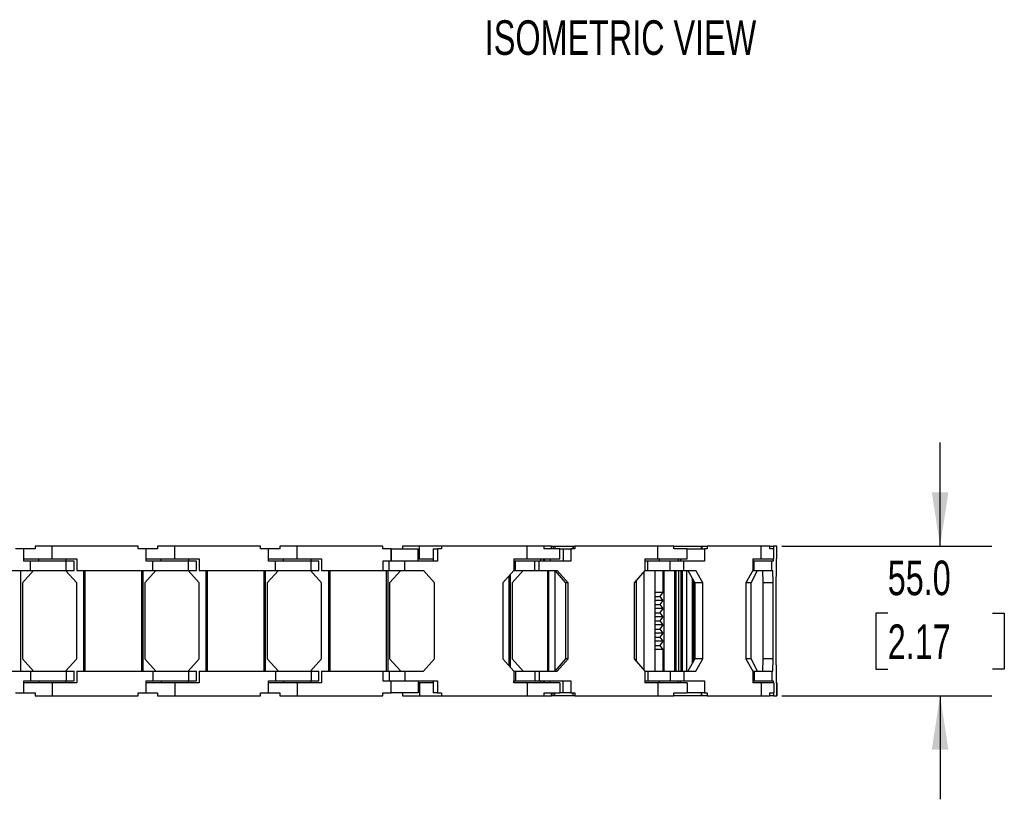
# Model space of a CAD drawing. Header units: millimetres. Extents: x 0 to 1676, y 0 to 1295.
# Tile 4 of 12: x 813 to 1174, y 666 to 953. Entities that reach past the tile are written whole.
import ezdxf

# ---------------------------------------------------------------- set-up
doc = ezdxf.new("R2010")
doc.units = ezdxf.units.MM
doc.header["$LTSCALE"] = 6
doc.layers.add('DIMENSIONS', color=140, linetype='Continuous', lineweight=25)
doc.styles.add('SLDTEXTSTYLE0', font='TXT', dxfattribs={"width": 0.7})
doc.dimstyles.new('SLDDIMSTYLE1', dxfattribs={"dimtxt": 12.948047, "dimasz": 19.812, "dimexe": 0, "dimexo": 0.0625, "dimgap": 3.237012, "dimtad": 0, "dimtih": 1, "dimtoh": 1, "dimdec": 1, "dimrnd": 1e-09, "dimzin": 4, "dimdsep": 46, "dimtxsty": 'SLDTEXTSTYLE0', "dimsah": 1, "dimcen": 0.09, "dimadec": 0, "dimazin": 1, "dimtfac": 1, "dimtdec": 1, "dimtmove": 0, "dimatfit": 0, "dimfxl": 0, "dimfrac": 2, "dimtolj": 1, "dimtzin": 12, "dimarcsym": 0})

# ---------------------------------------------------------------- blocks, each defined once
blk = doc.blocks.new('_D_4')
at = {"layer": 'DIMENSIONS'}
for p, q in [((1150.77, 759.41), (1150.77, 797.51)), ((1092.64, 759.41), (1169.82, 759.41)), ((1131.53, 734.79), (1127.18, 734.79)), ((1127.18, 734.79), (1127.18, 714.21)), ((1170.01, 734.79), (1174.36, 734.79)), ((1174.36, 734.79), (1174.36, 714.21)), ((1127.18, 714.21), (1131.53, 714.21)), ((1174.36, 714.21), (1170.01, 714.21)), ((1092.64, 704.41), (1169.82, 704.41)), ((1150.77, 704.41), (1150.77, 666.31))]:
    blk.add_line(p, q, dxfattribs=at)
for points in [[(1150.77, 759.41), (1153.82, 779.22), (1147.72, 779.22)], [(1150.77, 704.41), (1147.72, 684.59), (1153.82, 684.59)]]:
    blk.add_solid(points, dxfattribs=at)
at = {"layer": 'DIMENSIONS', "char_height": 12.7, "attachment_point": 1, "style": 'SLDTEXTSTYLE0'}
for s, insert in [('55.0', (1131.53, 754.06)), ('2.17', (1131.53, 730.58))]:
    blk.add_mtext(s, dxfattribs=dict(at, insert=insert))

msp = doc.modelspace()

# ---------------------------------------------------------------- linework, layer by layer
for p, q in [((814.07, 758.41), (811.07, 758.41)), ((814.07, 753.91), (814.07, 758.41)), ((818.25, 758.41), (814.07, 758.41)), ((814.07, 753.91), (814.07, 758.41)), ((814.07, 758.41), (814.07, 758.41)), ((818.25, 759.41), (818.25, 758.41)), ((824.55, 759.41), (818.25, 759.41)), ((824.55, 754.71), (824.55, 759.41)), ((856.05, 759.41), (824.55, 759.41)), ((856.05, 758.41), (856.05, 759.41)), ((859.05, 758.41), (856.05, 758.41)), ((859.05, 753.91), (859.05, 758.41)), ((863.23, 758.41), (859.05, 758.41)), ((859.05, 753.91), (859.05, 758.41)), ((859.05, 758.41), (859.05, 758.41)), ((863.23, 759.41), (863.23, 758.41)), ((869.53, 759.41), (863.23, 759.41)), ((869.53, 754.71), (869.53, 759.41)), ((901.03, 759.41), (869.53, 759.41)), ((901.03, 758.41), (901.03, 759.41)), ((904.03, 758.41), (901.03, 758.41)), ((904.03, 753.91), (904.03, 758.41)), ((908.21, 758.41), (904.03, 758.41)), ((904.03, 753.91), (904.03, 758.41)), ((904.03, 758.41), (904.03, 758.41)), ((908.21, 759.41), (908.21, 758.41)), ((914.51, 759.41), (908.21, 759.41)), ((914.51, 754.71), (914.51, 759.41)), ((946.01, 759.41), (914.51, 759.41)), ((946.01, 758.41), (946.01, 759.41)), ((949.01, 758.41), (946.01, 758.41)), ((949.01, 753.91), (949.01, 758.41)), ((949.01, 753.91), (949.01, 758.41)), ((949.01, 758.41), (949.01, 758.41)), ((949.04, 758.41), (949.04, 753.91)), ((949.04, 758.41), (959.04, 758.41)), ((953.19, 759.41), (953.19, 758.41)), ((959.49, 759.41), (953.19, 759.41)), ((959.04, 753.91), (959.04, 758.41)), ((959.49, 754.71), (959.49, 759.41)), ((967.54, 759.41), (959.49, 759.41)), ((964.54, 758.41), (964.54, 753.91)), ((964.54, 758.41), (966.04, 758.41)), ((967.54, 758.41), (966.04, 758.41)), ((966.04, 758.41), (966.04, 753.91)), ((967.54, 759.41), (967.54, 758.41)), ((999.04, 759.41), (967.54, 759.41)), ((999.04, 754.71), (999.04, 759.41)), ((1005.34, 759.41), (999.04, 759.41)), ((1008.03, 759.41), (1005.34, 759.41)), ((1005.34, 758.41), (1005.34, 759.41)), ((1011.04, 758.41), (1005.34, 758.41)), ((1008.03, 758.41), (1008.03, 759.41)), ((1008.03, 759.41), (1008.63, 759.41)), ((1008.63, 759.41), (1008.63, 758.41)), ((1008.63, 759.41), (1009.24, 759.41)), ((1009.24, 759.41), (1009.24, 758.41)), ((1009.24, 759.41), (1015.87, 759.41)), ((1011.04, 758.41), (1012.28, 758.41)), ((1011.04, 754.71), (1011.04, 758.41)), ((1012.28, 758.41), (1012.28, 753.91)), ((1012.28, 758.41), (1015.04, 758.41)), ((1015.04, 758.41), (1015.04, 753.91)), ((1016.49, 758.41), (1015.04, 758.41)), ((1015.87, 759.41), (1015.87, 758.41)), ((1015.87, 759.41), (1015.89, 759.41)), ((1015.89, 759.41), (1015.89, 758.41)), ((1015.89, 759.41), (1016.49, 759.41)), ((1016.49, 759.41), (1016.49, 758.41)), ((1047.06, 759.41), (1016.49, 759.41)), ((1047.06, 754.71), (1047.06, 759.41)), ((1052.94, 759.41), (1047.06, 759.41)), ((1052.94, 759.41), (1063.01, 759.41)), ((1052.94, 758.41), (1052.94, 759.41)), ((1057.79, 758.41), (1052.94, 758.41)), ((1057.79, 758.41), (1064.19, 758.41)), ((1057.79, 754.71), (1057.79, 758.41)), ((1063.01, 759.41), (1063.01, 758.41)), ((1063.01, 759.41), (1063.2, 759.41)), ((1063.2, 759.41), (1063.2, 758.41)), ((1063.2, 759.41), (1065.14, 759.41)), ((1064.19, 758.41), (1064.19, 753.91)), ((1065.14, 758.41), (1064.19, 758.41)), ((1065.14, 759.41), (1065.14, 758.41)), ((1085.02, 759.41), (1065.14, 759.41)), ((1085.02, 754.71), (1085.02, 759.41)), ((1088.24, 759.41), (1085.02, 759.41)), ((1088.24, 759.41), (1089.52, 759.41)), ((1088.24, 758.41), (1088.24, 759.41)), ((1089.67, 758.41), (1088.24, 758.41)), ((1089.52, 759.41), (1089.52, 758.41)), ((1090.75, 759.41), (1089.52, 759.41)), ((1089.67, 754.71), (1089.67, 758.41)), ((1090.75, 754.71), (1090.75, 759.41)), ((1090.75, 759.41), (1090.77, 759.41)), ((1090.77, 754.71), (1090.77, 759.41)), ((814.07, 754.71), (824.55, 754.71)), ((816.57, 753.91), (814.07, 753.91)), ((816.57, 750.41), (816.57, 753.91)), ((829.67, 753.91), (816.57, 753.91)), ((819.57, 753.91), (819.57, 754.71)), ((824.55, 754.71), (833.55, 754.71)), ((829.57, 754.71), (829.57, 753.91)), ((829.67, 750.41), (829.67, 753.91)), ((832.57, 753.91), (829.67, 753.91)), ((832.57, 750.41), (832.57, 753.91)), ((833.55, 754.71), (833.55, 750.41)), ((859.05, 754.71), (869.53, 754.71)), ((861.55, 753.91), (859.05, 753.91)), ((861.55, 750.41), (861.55, 753.91)), ((874.65, 753.91), (861.55, 753.91)), ((864.55, 753.91), (864.55, 754.71)), ((869.53, 754.71), (878.53, 754.71)), ((874.55, 754.71), (874.55, 753.91)), ((874.65, 750.41), (874.65, 753.91)), ((877.55, 753.91), (874.65, 753.91)), ((877.55, 750.41), (877.55, 753.91)), ((878.53, 754.71), (878.53, 750.41)), ((904.03, 754.71), (914.51, 754.71)), ((906.53, 753.91), (904.03, 753.91)), ((906.53, 750.41), (906.53, 753.91)), ((919.63, 753.91), (906.53, 753.91)), ((909.53, 753.91), (909.53, 754.71)), ((914.51, 754.71), (923.51, 754.71)), ((919.53, 754.71), (919.53, 753.91)), ((919.63, 750.41), (919.63, 753.91)), ((922.53, 753.91), (919.63, 753.91)), ((922.53, 750.41), (922.53, 753.91)), ((923.51, 754.71), (923.51, 750.41)), ((946.04, 753.91), (946.04, 750.41)), ((948.29, 753.91), (946.04, 753.91)), ((948.29, 750.41), (948.29, 753.91)), ((954.04, 753.91), (948.29, 753.91)), ((966.04, 753.91), (954.04, 753.91)), ((954.04, 750.41), (954.04, 753.91)), ((959.04, 754.71), (959.49, 754.71)), ((959.49, 754.71), (964.54, 754.71)), ((964.51, 754.71), (964.51, 753.91)), ((994.14, 754.71), (994.14, 750.41)), ((994.14, 754.71), (999.04, 754.71)), ((994.19, 754.71), (994.19, 753.91)), ((994.81, 753.91), (994.19, 753.91)), ((994.81, 750.41), (994.81, 753.91)), ((1001.82, 753.91), (994.81, 753.91)), ((999.04, 754.71), (1011.04, 754.71)), ((1001.82, 750.41), (1001.82, 753.91)), ((1003.39, 753.91), (1001.82, 753.91)), ((1003.39, 750.41), (1003.39, 753.91)), ((1015.04, 753.91), (1003.39, 753.91)), ((1004.04, 753.91), (1004.04, 754.71)), ((1005.11, 753.91), (1005.11, 754.71)), ((1005.36, 754.71), (1005.36, 753.91)), ((1007.44, 754.71), (1007.44, 753.91)), ((1042.3, 754.71), (1042.3, 750.41)), ((1042.3, 754.71), (1047.06, 754.71)), ((1043.35, 753.91), (1042.3, 753.91)), ((1043.35, 750.41), (1043.35, 753.91)), ((1051.58, 753.91), (1043.35, 753.91)), ((1047.06, 754.71), (1057.79, 754.71)), ((1047.66, 753.91), (1047.66, 754.71)), ((1051.58, 750.41), (1051.58, 753.91)), ((1056.62, 753.91), (1051.58, 753.91)), ((1054.48, 754.71), (1054.48, 753.91)), ((1055.35, 754.71), (1055.35, 753.91)), ((1056.62, 750.41), (1056.62, 753.91)), ((1064.19, 753.91), (1056.62, 753.91)), ((1081.92, 754.71), (1081.92, 750.41)), ((1081.92, 754.71), (1085.02, 754.71)), ((1082.49, 753.91), (1081.92, 753.91)), ((1082.49, 750.41), (1082.49, 753.91)), ((1088.99, 753.91), (1082.49, 753.91)), ((1085.02, 754.71), (1089.67, 754.71)), ((1088.99, 750.41), (1088.99, 753.91)), ((1089.46, 753.91), (1088.99, 753.91)), ((1089.46, 754.71), (1089.46, 753.91)), ((1090.56, 754.71), (1090.56, 750.41)), ((1090.56, 754.71), (1090.75, 754.71)), ((1090.75, 754.71), (1090.77, 754.71)), ((788.57, 750.41), (816.57, 750.41)), ((812.97, 713.41), (812.97, 750.41)), ((817.67, 750.41), (813.57, 745.91)), ((816.57, 750.41), (829.67, 750.41)), ((833.55, 745.91), (829.45, 750.41)), ((829.67, 750.41), (832.57, 750.41)), ((833.55, 750.41), (861.55, 750.41)), ((836.15, 713.41), (836.15, 750.41)), ((836.65, 713.41), (836.65, 750.41)), ((857.45, 713.41), (857.45, 750.41)), ((857.95, 713.41), (857.95, 750.41)), ((862.65, 750.41), (858.55, 745.91)), ((861.55, 750.41), (874.65, 750.41)), ((878.53, 745.91), (874.43, 750.41)), ((874.65, 750.41), (877.55, 750.41)), ((878.53, 750.41), (906.53, 750.41)), ((881.13, 713.41), (881.13, 750.41)), ((881.63, 713.41), (881.63, 750.41)), ((902.43, 713.41), (902.43, 750.41)), ((902.93, 713.41), (902.93, 750.41)), ((907.63, 750.41), (903.53, 745.91)), ((906.53, 750.41), (919.63, 750.41)), ((923.51, 745.91), (919.41, 750.41)), ((919.63, 750.41), (922.53, 750.41)), ((923.51, 750.41), (946.04, 750.41)), ((926.11, 713.41), (926.11, 750.41)), ((926.61, 713.41), (926.61, 750.41)), ((946.04, 750.41), (948.29, 750.41)), ((947.41, 713.41), (947.41, 750.41)), ((947.91, 713.41), (947.91, 750.41)), ((948.29, 750.41), (954.04, 750.41)), ((952.61, 750.41), (948.51, 745.91)), ((954.04, 750.41), (960.94, 750.41)), ((965.04, 745.91), (960.94, 750.41)), ((994.14, 750.41), (990.04, 745.91)), ((992.89, 714.78), (992.89, 749.03)), ((997.59, 750.41), (993.49, 745.91)), ((994.14, 750.41), (994.81, 750.41)), ((994.81, 750.41), (1001.82, 750.41)), ((1001.82, 750.41), (1003.39, 750.41)), ((1003.39, 750.41), (1010.09, 750.41)), ((1006.58, 750.41), (1006.58, 713.41)), ((1006.59, 713.41), (1006.59, 750.41)), ((1006.96, 713.41), (1006.96, 750.41)), ((1009.17, 750.41), (1013.15, 745.91)), ((1009.38, 713.64), (1009.38, 750.17)), ((1014.07, 745.91), (1010.09, 750.41)), ((1042.3, 750.41), (1038.32, 745.91)), ((1042.08, 713.65), (1042.08, 750.16)), ((1042.3, 750.41), (1043.35, 750.41)), ((1043.35, 750.41), (1051.58, 750.41)), ((1046.12, 713.41), (1046.12, 750.41)), ((1048.89, 750.41), (1048.89, 742.41)), ((1049.28, 750.41), (1049.28, 713.41)), ((1051.58, 750.41), (1056.62, 750.41)), ((1053.32, 713.41), (1053.32, 750.41)), ((1053.76, 713.41), (1053.76, 750.41)), ((1054.79, 713.41), (1054.79, 750.41)), ((1055.65, 713.41), (1055.65, 750.41)), ((1055.69, 750.41), (1055.69, 713.41)), ((1056.17, 713.41), (1056.17, 750.41)), ((1056.62, 750.41), (1060.97, 750.41)), ((1057.67, 713.41), (1057.67, 750.41)), ((1058.03, 750.41), (1060.61, 745.91)), ((1063.56, 745.91), (1060.97, 750.41)), ((1081.92, 750.41), (1079.34, 745.91)), ((1081.3, 745.91), (1083.63, 750.41)), ((1081.92, 750.41), (1082.49, 750.41)), ((1082.49, 750.41), (1088.99, 750.41)), ((1085.46, 750.41), (1085.62, 745.91)), ((1088.99, 750.41), (1089.26, 750.41)), ((1089.42, 745.91), (1089.26, 750.41)), ((1090.56, 750.41), (1090.4, 745.91)), ((813.57, 745.91), (813.57, 717.91)), ((833.55, 717.91), (833.55, 745.91)), ((858.55, 745.91), (858.55, 717.91)), ((878.53, 717.91), (878.53, 745.91)), ((903.53, 745.91), (903.53, 717.91)), ((923.51, 717.91), (923.51, 745.91)), ((948.51, 745.91), (948.51, 717.91)), ((965.04, 717.91), (965.04, 745.91)), ((990.04, 745.91), (990.04, 717.91)), ((992.39, 715.33), (992.39, 748.49)), ((993.49, 745.91), (993.49, 717.91)), ((1014.07, 745.91), (1013.15, 745.91)), ((1013.15, 745.91), (1013.15, 717.91)), ((1014.07, 717.91), (1014.07, 745.91)), ((1038.32, 745.91), (1038.32, 717.91)), ((1039.27, 716.84), (1039.27, 746.97)), ((1059.74, 716.4), (1059.74, 747.41)), ((1060, 716.83), (1060, 746.98)), ((1060.19, 746.64), (1060.19, 717.17)), ((1060.44, 717.61), (1060.44, 746.2)), ((1060.45, 717.61), (1060.45, 746.2)), ((1063.56, 745.91), (1060.61, 745.91)), ((1060.61, 745.91), (1060.61, 717.91)), ((1063.56, 717.91), (1063.56, 745.91)), ((1081.3, 745.91), (1079.34, 745.91)), ((1079.34, 745.91), (1079.34, 717.91)), ((1081.3, 717.91), (1081.3, 745.91)), ((1089.42, 745.91), (1085.62, 745.91)), ((1085.62, 745.91), (1085.62, 717.91)), ((1089.42, 717.91), (1089.42, 745.91)), ((1090.4, 745.91), (1090.4, 717.91)), ((1046.12, 742.41), (1048.89, 742.41)), ((1048.89, 742.41), (1047.73, 740.91)), ((1046.12, 740.91), (1047.73, 740.91)), ((1048.89, 739.41), (1046.12, 739.41)), ((1047.73, 740.91), (1048.89, 739.41)), ((1048.89, 739.41), (1047.73, 737.91)), ((1046.12, 737.91), (1047.73, 737.91)), ((1048.89, 736.41), (1046.12, 736.41)), ((1046.12, 734.91), (1047.73, 734.91)), ((1047.73, 737.91), (1048.89, 736.41)), ((1048.89, 736.41), (1047.73, 734.91)), ((1047.73, 734.91), (1048.89, 733.41)), ((1048.89, 733.41), (1046.12, 733.41)), ((1046.12, 731.91), (1047.73, 731.91)), ((1048.89, 733.41), (1047.73, 731.91)), ((1047.73, 731.91), (1048.89, 730.41)), ((1048.89, 730.41), (1046.12, 730.41)), ((1046.12, 728.91), (1047.73, 728.91)), ((1048.89, 727.41), (1046.12, 727.41)), ((1048.89, 730.41), (1047.73, 728.91)), ((1047.73, 728.91), (1048.89, 727.41)), ((1048.89, 727.41), (1047.73, 725.91)), ((1046.12, 725.91), (1047.73, 725.91)), ((1048.89, 724.41), (1046.12, 724.41)), ((1047.73, 725.91), (1048.89, 724.41)), ((1048.89, 724.41), (1047.73, 722.91)), ((1046.12, 722.91), (1047.73, 722.91)), ((1048.89, 721.41), (1046.12, 721.41)), ((1047.73, 722.91), (1048.89, 721.41)), ((1048.89, 721.41), (1048.89, 713.41)), ((813.57, 717.91), (817.67, 713.41)), ((829.45, 713.41), (833.55, 717.91)), ((858.55, 717.91), (862.65, 713.41)), ((874.43, 713.41), (878.53, 717.91)), ((903.53, 717.91), (907.63, 713.41)), ((919.41, 713.41), (923.51, 717.91)), ((948.51, 717.91), (952.61, 713.41)), ((960.94, 713.41), (965.04, 717.91)), ((990.04, 717.91), (994.14, 713.41)), ((993.49, 717.91), (997.59, 713.41)), ((1013.15, 717.91), (1009.17, 713.41)), ((1010.09, 713.41), (1014.07, 717.91)), ((1014.07, 717.91), (1013.15, 717.91)), ((1038.32, 717.91), (1042.3, 713.41)), ((1060.61, 717.91), (1058.03, 713.41)), ((1063.56, 717.91), (1060.61, 717.91)), ((1060.97, 713.41), (1063.56, 717.91)), ((1081.3, 717.91), (1079.34, 717.91)), ((1079.34, 717.91), (1081.92, 713.41)), ((1083.63, 713.41), (1081.3, 717.91)), ((1085.62, 717.91), (1085.46, 713.41)), ((1089.42, 717.91), (1085.62, 717.91)), ((1089.26, 713.41), (1089.42, 717.91)), ((1090.4, 717.91), (1090.56, 713.41)), ((788.57, 713.41), (816.57, 713.41)), ((816.57, 713.41), (816.57, 709.91)), ((816.57, 713.41), (829.67, 713.41)), ((829.67, 713.41), (829.67, 709.91)), ((829.67, 713.41), (832.57, 713.41)), ((832.57, 709.91), (832.57, 713.41)), ((833.55, 713.41), (833.55, 709.11)), ((833.55, 713.41), (861.55, 713.41)), ((861.55, 713.41), (861.55, 709.91)), ((861.55, 713.41), (874.65, 713.41)), ((874.65, 713.41), (874.65, 709.91)), ((874.65, 713.41), (877.55, 713.41)), ((877.55, 709.91), (877.55, 713.41)), ((878.53, 713.41), (878.53, 709.11)), ((878.53, 713.41), (906.53, 713.41)), ((906.53, 713.41), (906.53, 709.91)), ((906.53, 713.41), (919.63, 713.41)), ((919.63, 713.41), (919.63, 709.91)), ((919.63, 713.41), (922.53, 713.41)), ((922.53, 709.91), (922.53, 713.41)), ((923.51, 713.41), (923.51, 709.11)), ((923.51, 713.41), (946.04, 713.41)), ((946.04, 713.41), (946.04, 709.91)), ((946.04, 713.41), (948.29, 713.41)), ((948.29, 713.41), (948.29, 709.91)), ((948.29, 713.41), (954.04, 713.41)), ((954.04, 713.41), (954.04, 709.91)), ((954.04, 713.41), (960.94, 713.41)), ((994.14, 713.41), (994.81, 713.41)), ((994.14, 713.41), (994.14, 709.11)), ((994.81, 713.41), (994.81, 709.91)), ((994.81, 713.41), (1001.82, 713.41)), ((1001.82, 713.41), (1001.82, 709.91)), ((1001.82, 713.41), (1003.39, 713.41)), ((1003.39, 713.41), (1003.39, 709.91)), ((1003.39, 713.41), (1010.09, 713.41)), ((1042.3, 713.41), (1043.35, 713.41)), ((1042.3, 713.41), (1042.3, 709.11)), ((1043.35, 713.41), (1043.35, 709.91)), ((1043.35, 713.41), (1051.58, 713.41)), ((1051.58, 713.41), (1051.58, 709.91)), ((1051.58, 713.41), (1056.62, 713.41)), ((1056.62, 713.41), (1056.62, 709.91)), ((1056.62, 713.41), (1060.97, 713.41)), ((1081.92, 713.41), (1082.49, 713.41)), ((1081.92, 713.41), (1081.92, 709.11)), ((1082.49, 713.41), (1082.49, 709.91)), ((1082.49, 713.41), (1088.99, 713.41)), ((1088.99, 713.41), (1088.99, 709.91)), ((1088.99, 713.41), (1089.26, 713.41)), ((1090.56, 713.41), (1090.56, 709.11)), ((814.07, 705.41), (814.07, 709.91)), ((814.07, 709.91), (816.57, 709.91)), ((814.07, 705.41), (814.07, 709.91)), ((824.55, 709.11), (814.07, 709.11)), ((816.57, 709.91), (829.67, 709.91)), ((819.57, 709.91), (819.57, 709.11)), ((824.55, 709.11), (824.55, 704.41)), ((833.55, 709.11), (824.55, 709.11)), ((829.57, 709.11), (829.57, 709.91)), ((829.67, 709.91), (832.57, 709.91)), ((859.05, 705.41), (859.05, 709.91)), ((859.05, 709.91), (861.55, 709.91)), ((859.05, 705.41), (859.05, 709.91)), ((869.53, 709.11), (859.05, 709.11)), ((861.55, 709.91), (874.65, 709.91)), ((864.55, 709.91), (864.55, 709.11)), ((869.53, 709.11), (869.53, 704.41)), ((878.53, 709.11), (869.53, 709.11)), ((874.55, 709.11), (874.55, 709.91)), ((874.65, 709.91), (877.55, 709.91)), ((904.03, 705.41), (904.03, 709.91)), ((904.03, 709.91), (906.53, 709.91)), ((904.03, 705.41), (904.03, 709.91)), ((914.51, 709.11), (904.03, 709.11)), ((906.53, 709.91), (919.63, 709.91)), ((909.53, 709.91), (909.53, 709.11)), ((914.51, 709.11), (914.51, 704.41)), ((923.51, 709.11), (914.51, 709.11)), ((919.53, 709.11), (919.53, 709.91)), ((919.63, 709.91), (922.53, 709.91)), ((946.04, 709.91), (948.29, 709.91)), ((948.29, 709.91), (954.04, 709.91)), ((949.01, 705.41), (949.01, 709.91)), ((949.01, 705.41), (949.01, 709.91)), ((949.04, 705.41), (949.04, 709.91)), ((954.04, 709.91), (966.04, 709.91)), ((959.04, 709.91), (959.04, 705.41)), ((959.49, 709.11), (959.04, 709.11)), ((959.49, 709.11), (959.49, 704.41)), ((964.54, 709.11), (959.49, 709.11)), ((964.51, 709.11), (964.51, 709.91)), ((964.54, 709.91), (964.54, 705.41)), ((966.04, 709.91), (966.04, 705.41)), ((999.04, 709.11), (994.14, 709.11)), ((994.19, 709.91), (994.81, 709.91)), ((994.19, 709.11), (994.19, 709.91)), ((994.81, 709.91), (1001.82, 709.91)), ((999.04, 709.11), (999.04, 704.41)), ((1011.04, 709.11), (999.04, 709.11)), ((1001.82, 709.91), (1003.39, 709.91)), ((1003.39, 709.91), (1015.04, 709.91)), ((1004.04, 709.11), (1004.04, 709.91)), ((1005.11, 709.11), (1005.11, 709.91)), ((1005.36, 709.11), (1005.36, 709.91)), ((1007.44, 709.11), (1007.44, 709.91)), ((1011.04, 709.11), (1011.04, 705.41)), ((1012.28, 705.41), (1012.28, 709.91)), ((1015.04, 709.91), (1015.04, 705.41)), ((1042.3, 709.91), (1043.35, 709.91)), ((1047.06, 709.11), (1042.3, 709.11)), ((1043.35, 709.91), (1051.58, 709.91)), ((1047.06, 709.11), (1047.06, 704.41)), ((1057.79, 709.11), (1047.06, 709.11)), ((1047.66, 709.11), (1047.66, 709.91)), ((1051.58, 709.91), (1056.62, 709.91)), ((1054.48, 709.11), (1054.48, 709.91)), ((1055.35, 709.11), (1055.35, 709.91)), ((1056.62, 709.91), (1064.19, 709.91)), ((1057.79, 709.11), (1057.79, 705.41)), ((1064.19, 709.91), (1064.19, 705.41)), ((1081.92, 709.91), (1082.49, 709.91)), ((1085.02, 709.11), (1081.92, 709.11)), ((1082.49, 709.91), (1088.99, 709.91)), ((1085.02, 709.11), (1085.02, 704.41)), ((1089.67, 709.11), (1085.02, 709.11)), ((1088.99, 709.91), (1089.46, 709.91)), ((1089.46, 709.91), (1089.46, 709.11)), ((1089.67, 709.11), (1089.67, 705.41)), ((1090.75, 709.11), (1090.56, 709.11)), ((1090.75, 709.11), (1090.75, 704.41)), ((1090.77, 709.11), (1090.75, 709.11)), ((1090.77, 704.41), (1090.77, 709.11)), ((811.07, 705.41), (814.07, 705.41)), ((814.07, 705.41), (818.25, 705.41)), ((814.07, 705.41), (814.07, 705.41)), ((818.25, 705.41), (818.25, 704.41)), ((818.25, 704.41), (824.55, 704.41)), ((824.55, 704.41), (856.05, 704.41)), ((856.05, 705.41), (859.05, 705.41)), ((856.05, 704.41), (856.05, 705.41)), ((859.05, 705.41), (863.23, 705.41)), ((859.05, 705.41), (859.05, 705.41)), ((863.23, 705.41), (863.23, 704.41)), ((863.23, 704.41), (869.53, 704.41)), ((869.53, 704.41), (901.03, 704.41)), ((901.03, 705.41), (904.03, 705.41)), ((901.03, 704.41), (901.03, 705.41)), ((904.03, 705.41), (908.21, 705.41)), ((904.03, 705.41), (904.03, 705.41)), ((908.21, 705.41), (908.21, 704.41)), ((908.21, 704.41), (914.51, 704.41)), ((914.51, 704.41), (946.01, 704.41)), ((946.01, 705.41), (949.01, 705.41)), ((946.01, 704.41), (946.01, 705.41)), ((949.01, 705.41), (949.01, 705.41)), ((959.04, 705.41), (949.04, 705.41)), ((953.19, 705.41), (953.19, 704.41)), ((953.19, 704.41), (959.49, 704.41)), ((959.49, 704.41), (967.54, 704.41)), ((966.04, 705.41), (964.54, 705.41)), ((966.04, 705.41), (967.54, 705.41)), ((967.54, 705.41), (967.54, 704.41)), ((967.54, 704.41), (999.04, 704.41)), ((999.04, 704.41), (1005.34, 704.41)), ((1005.34, 705.41), (1011.04, 705.41)), ((1005.34, 704.41), (1005.34, 705.41)), ((1005.34, 704.41), (1008.03, 704.41)), ((1008.03, 704.41), (1008.03, 705.41)), ((1008.63, 704.41), (1008.03, 704.41)), ((1008.63, 704.41), (1008.63, 705.41)), ((1009.24, 704.41), (1008.63, 704.41)), ((1009.24, 704.41), (1009.24, 705.41)), ((1015.87, 704.41), (1009.24, 704.41)), ((1012.28, 705.41), (1011.04, 705.41)), ((1015.04, 705.41), (1012.28, 705.41)), ((1015.04, 705.41), (1016.49, 705.41)), ((1015.87, 705.41), (1015.87, 704.41)), ((1015.89, 704.41), (1015.87, 704.41)), ((1015.89, 704.41), (1015.89, 705.41)), ((1016.49, 704.41), (1015.89, 704.41)), ((1016.49, 705.41), (1016.49, 704.41)), ((1016.49, 704.41), (1047.06, 704.41)), ((1047.06, 704.41), (1052.94, 704.41)), ((1052.94, 704.41), (1052.94, 705.41)), ((1052.94, 705.41), (1057.79, 705.41)), ((1063.01, 704.41), (1052.94, 704.41)), ((1064.19, 705.41), (1057.79, 705.41)), ((1063.01, 705.41), (1063.01, 704.41)), ((1063.2, 704.41), (1063.01, 704.41)), ((1063.2, 704.41), (1063.2, 705.41)), ((1065.14, 704.41), (1063.2, 704.41)), ((1064.19, 705.41), (1065.14, 705.41)), ((1065.14, 705.41), (1065.14, 704.41)), ((1065.14, 704.41), (1085.02, 704.41)), ((1085.02, 704.41), (1088.24, 704.41)), ((1088.24, 704.41), (1088.24, 705.41)), ((1088.24, 705.41), (1089.67, 705.41)), ((1089.52, 704.41), (1088.24, 704.41)), ((1089.52, 705.41), (1089.52, 704.41)), ((1089.52, 704.41), (1090.75, 704.41)), ((1090.75, 704.41), (1090.77, 704.41))]:
    msp.add_line(p, q)

# ---------------------------------------------------------------- texts
at = {"layer": 'DIMENSIONS', "insert": (983.48, 952.7), "char_height": 12.7, "attachment_point": 1, "style": 'SLDTEXTSTYLE0'}
msp.add_mtext('ISOMETRIC VIEW', dxfattribs=at)

# ---------------------------------------------------------------- dimensions: what is measured, and where the dimension line sits
at = {"layer": 'DIMENSIONS'}
dim = msp.add_linear_dim(base=(1150.77, 759.41), p1=(1085.02, 704.41), p2=(1085.02, 759.41), angle=90, dimstyle='SLDDIMSTYLE1', dxfattribs=at)
dim.commit()
dim.dimension.update_dxf_attribs({"geometry": '_D_4', "text_midpoint": (1150.77, 734.79), "dimtype": 160})

doc.saveas('drawing.dxf')
